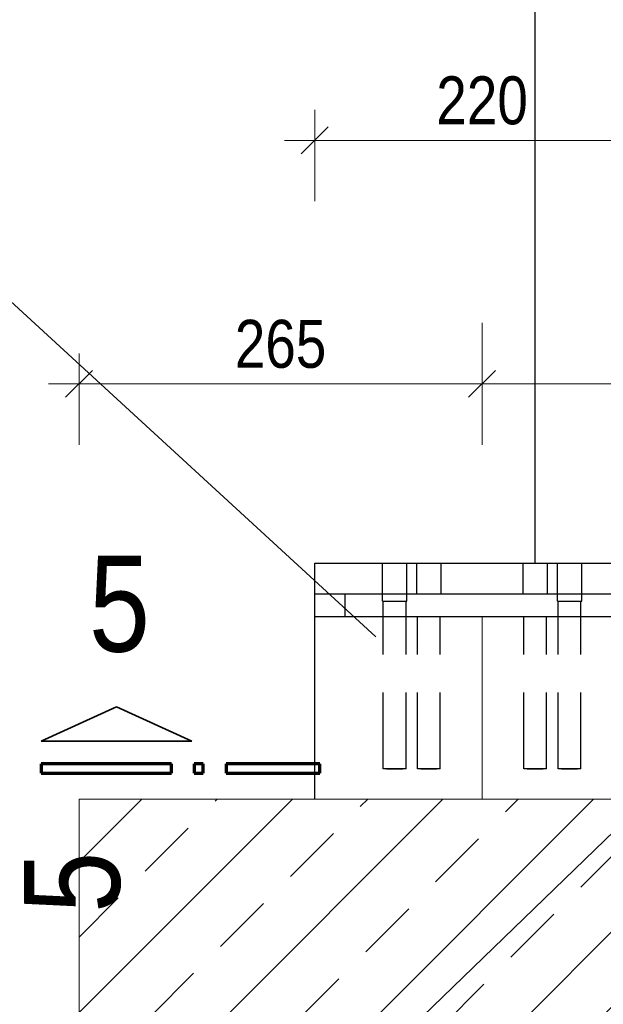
# Model space of a CAD drawing. Header units: millimetres. Extents: x 0 to 91, y -53.4 to 42.
# Tile 153 of 180: x 21.2 to 23.1, y 21.6 to 24.9. Entities that reach past the tile are written whole.
import ezdxf

# ---------------------------------------------------------------- set-up
doc = ezdxf.new("R2010")
doc.units = ezdxf.units.MM
doc.linetypes.add('HIDDENX2', pattern=[0.75, 0.5, -0.25])
for name, color, linetype, lineweight in [('Achsen', 7, 'Continuous', 20), ('Schraffuren', 7, 'Continuous', 20), ('Text', 7, 'Continuous', 20)]:
    doc.layers.add(name, color=color, linetype=linetype, lineweight=lineweight)
doc.styles.add('Arial Narrow', font='ARIALN.TTF')
doc.dimstyles.new('Arch_Strakon_dimstyle', dxfattribs={"dimtxt": 1, "dimasz": 1, "dimexe": 1.25, "dimexo": 0.0625, "dimgap": 1, "dimtad": 0, "dimdec": 5, "dimzin": 12, "dimdsep": 46, "dimtxsty": 'Arial Narrow', "dimblk": 'Arrowhead_Tick', "dimsah": 1, "dimcen": 0, "dimse1": 1, "dimse2": 1, "dimclrd": 6, "dimclrt": 2, "dimazin": 0, "dimtfac": 1, "dimtdec": 4, "dimtmove": 0, "dimatfit": 3, "dimldrblk": 'NONE', "dimfxl": 1, "dimtvp": 1, "dimtolj": 1, "dimtzin": 0, "dimlwd": 13, "dimarcsym": 2})

# ---------------------------------------------------------------- blocks, each defined once
blk = doc.blocks.new('Arrowhead_Tick')
at = {"color": 0, "linetype": 'Continuous', "lineweight": -2}
for p, q in [((0, 20), (0, -10)), ((-1, 0), (0, 0)), ((10, 0), (0, 0))]:
    blk.add_line(p, q, dxfattribs=at)
at = {"color": 2, "linetype": 'Continuous', "lineweight": 35}
blk.add_line((4.42, 4.42), (-4.42, -4.42), dxfattribs=at)
blk = doc.blocks.new('*D655')
at = {"color": 6, "linetype": 'Continuous', "lineweight": 13}
blk.add_line((31.8488, 22.326), (31.8488, 22.906), dxfattribs=at)
at = {"layer": 'Defpoints', "color": 0}
for p in [(31.8488, 22.916), (33.1691, 22.916), (21.3671, 22.316)]:
    blk.add_point(p, dxfattribs=at)
at = {"color": 6, "lineweight": 13, "xscale": 0.01, "yscale": 0.01, "zscale": 0.01}
for p, rotation in [((31.8488, 22.916), 90), ((31.8488, 22.316), 270)]:
    blk.add_blockref('Arrowhead_Tick', p, dxfattribs=dict(at, rotation=rotation))
at = {"color": 2, "lineweight": 35, "insert": (31.7184, 22.616), "char_height": 0.1575, "attachment_point": 5, "rotation": 90, "style": 'Arial Narrow'}
blk.add_mtext('\\A1;120', dxfattribs=at)
blk = doc.blocks.new('_None')
blk = doc.blocks.new('*D829')
at = {"layer": 'Achsen', "color": 6, "linetype": 'Continuous', "lineweight": 13}
blk.add_line((20.0677, 21.0012), (20.0677, 22.306), dxfattribs=at)
at = {"layer": 'Defpoints', "color": 0}
for p in [(20.0677, 22.316), (21.3671, 22.316), (20.7671, 20.9912)]:
    blk.add_point(p, dxfattribs=at)
at = {"layer": 'Achsen', "color": 6, "lineweight": 13, "xscale": 0.01, "yscale": 0.01, "zscale": 0.01}
for p, rotation in [((20.0677, 22.316), 90), ((20.0677, 20.9912), 270)]:
    blk.add_blockref('Arrowhead_Tick', p, dxfattribs=dict(at, rotation=rotation))
at = {"layer": 'Achsen', "color": 2, "lineweight": 35, "insert": (19.9373, 21.6536), "char_height": 0.1575, "attachment_point": 5, "rotation": 90, "style": 'Arial Narrow'}
blk.add_mtext('\\A1;265', dxfattribs=at)
blk = doc.blocks.new('*D830')
at = {"layer": 'Achsen', "color": 6, "linetype": 'Continuous', "lineweight": 13}
blk.add_line((21.3771, 23.6804), (22.6821, 23.6804), dxfattribs=at)
at = {"layer": 'Defpoints', "color": 0}
for p in [(22.6921, 23.6804), (22.6921, 22.916), (21.3671, 22.316)]:
    blk.add_point(p, dxfattribs=at)
at = {"layer": 'Achsen', "color": 6, "lineweight": 13, "xscale": 0.01, "yscale": 0.01, "zscale": 0.01}
blk.add_blockref('Arrowhead_Tick', (22.6921, 23.6804), dxfattribs=at)
at = {"layer": 'Achsen', "color": 6, "lineweight": 13, "xscale": 0.01, "yscale": 0.01, "zscale": 0.01, "rotation": 180}
blk.add_blockref('Arrowhead_Tick', (21.3671, 23.6804), dxfattribs=at)
at = {"layer": 'Achsen', "color": 2, "lineweight": 35, "insert": (22.0296, 23.8108), "char_height": 0.1575, "attachment_point": 5, "style": 'Arial Narrow'}
blk.add_mtext('\\A1;265', dxfattribs=at)
blk = doc.blocks.new('*D831')
at = {"layer": 'Achsen', "color": 6, "linetype": 'Continuous', "lineweight": 13}
blk.add_line((22.7021, 23.6804), (23.9071, 23.6804), dxfattribs=at)
at = {"layer": 'Defpoints', "color": 0}
for p in [(23.9171, 23.6804), (22.6921, 22.916), (23.9171, 22.916)]:
    blk.add_point(p, dxfattribs=at)
at = {"layer": 'Achsen', "color": 6, "lineweight": 13, "xscale": 0.01, "yscale": 0.01, "zscale": 0.01}
blk.add_blockref('Arrowhead_Tick', (23.9171, 23.6804), dxfattribs=at)
at = {"layer": 'Achsen', "color": 6, "lineweight": 13, "xscale": 0.01, "yscale": 0.01, "zscale": 0.01, "rotation": 180}
blk.add_blockref('Arrowhead_Tick', (22.6921, 23.6804), dxfattribs=at)
at = {"layer": 'Achsen', "color": 2, "lineweight": 35, "insert": (23.3046, 23.8108), "char_height": 0.1575, "attachment_point": 5, "style": 'Arial Narrow'}
blk.add_mtext('\\A1;245', dxfattribs=at)
blk = doc.blocks.new('*D835')
at = {"layer": 'Achsen', "color": 6, "linetype": 'Continuous', "lineweight": 13}
blk.add_line((22.1521, 24.4804), (23.2321, 24.4804), dxfattribs=at)
at = {"layer": 'Defpoints', "color": 0}
for p in [(23.2421, 24.4804), (22.1421, 23.0911), (23.2421, 23.0911)]:
    blk.add_point(p, dxfattribs=at)
at = {"layer": 'Achsen', "color": 6, "lineweight": 13, "xscale": 0.01, "yscale": 0.01, "zscale": 0.01}
blk.add_blockref('Arrowhead_Tick', (23.2421, 24.4804), dxfattribs=at)
at = {"layer": 'Achsen', "color": 6, "lineweight": 13, "xscale": 0.01, "yscale": 0.01, "zscale": 0.01, "rotation": 180}
blk.add_blockref('Arrowhead_Tick', (22.1421, 24.4804), dxfattribs=at)
at = {"layer": 'Achsen', "color": 2, "lineweight": 35, "insert": (22.6921, 24.6108), "char_height": 0.1575, "attachment_point": 5, "style": 'Arial Narrow'}
blk.add_mtext('\\A1;220', dxfattribs=at)
blk = doc.blocks.new('*D839')
at = {"layer": 'Achsen', "color": 6, "linetype": 'Continuous', "lineweight": 13}
blk.add_line((19.6677, 21.5512), (19.6677, 22.306), dxfattribs=at)
at = {"layer": 'Defpoints', "color": 0}
for p in [(19.6677, 22.316), (21.3671, 22.316), (20.5921, 21.5412)]:
    blk.add_point(p, dxfattribs=at)
at = {"layer": 'Achsen', "color": 6, "lineweight": 13, "xscale": 0.01, "yscale": 0.01, "zscale": 0.01}
for p, rotation in [((19.6677, 22.316), 90), ((19.6677, 21.5412), 270)]:
    blk.add_blockref('Arrowhead_Tick', p, dxfattribs=dict(at, rotation=rotation))
at = {"layer": 'Achsen', "color": 2, "lineweight": 35, "insert": (19.5373, 21.9286), "char_height": 0.1575, "attachment_point": 5, "rotation": 90, "style": 'Arial Narrow'}
blk.add_mtext('\\A1;155', dxfattribs=at)

msp = doc.modelspace()

# ---------------------------------------------------------------- hatches: boundary and pattern name
at = {"layer": 'Schraffuren', "lineweight": 13}
h = msp.add_hatch(dxfattribs=at)
h.set_pattern_fill('bB', color=6, scale=0.01, angle=45, style=0, pattern_type=2)
h.set_pattern_definition([(45, (0, 0), (-0.2474874, 0.2474874), [0.2, -0.125]), (45, (-0.12374, 0.12374), (-0.2474874, 0.2474874), [])])
h.paths.add_polyline_path([(47.908308, 22.3160367), (47.908308, 20.8160367), (21.3670882, 20.8160367), (21.3670882, 22.3160367)])

# ---------------------------------------------------------------- linework, layer by layer
at = {"color": 3, "linetype": 'Continuous', "lineweight": 25}
for p, q in [((22.8670882, 23.0910535), (22.8670882, 30.9153041)), ((22.1421344, 23.0910535), (22.8667228, 23.0910535)), ((22.1421344, 22.9910367), (22.1421344, 23.0910535)), ((22.1421344, 22.9910535), (24.4670421, 22.9910535)), ((22.1421344, 22.9160367), (22.1421344, 22.9910367)), ((22.1421344, 22.9160535), (23.2420421, 22.9160535)), ((22.1421344, 22.3160367), (22.1421344, 22.9160367))]:
    msp.add_line(p, q, dxfattribs=at)
at = {"color": 5, "linetype": 'Continuous', "lineweight": 18}
for p, q in [((20.4839253, 24.5552096), (22.3425236, 22.8497135)), ((24.7728097, 23.8003212), (21.2279266, 20.3786194))]:
    msp.add_line(p, q, dxfattribs=at)
at = {"color": 3, "linetype": 'HIDDENX2', "lineweight": 25, "ltscale": 0.5}
for p, q in [((22.3646146, 22.9910367), (22.3646146, 23.0910535)), ((22.4446146, 22.9910367), (22.4446146, 23.0910535)), ((22.4771339, 22.9910535), (22.4771339, 23.0910535)), ((22.5571339, 22.9910535), (22.5571339, 23.0910535)), ((22.8267228, 22.9910535), (22.8267228, 23.0910535)), ((22.8667228, 23.0910535), (23.2243382, 23.0910535)), ((22.9067228, 22.9910535), (22.9067228, 23.0910535)), ((22.9396146, 22.9910367), (22.9396146, 23.0910535)), ((23.0196146, 22.9910367), (23.0196146, 23.0910535)), ((22.2421344, 22.9160367), (22.2421344, 22.9910367)), ((22.3646146, 22.9660535), (22.3646146, 22.9910367)), ((22.4446146, 22.9660535), (22.4446146, 22.9910367)), ((22.9396146, 22.9660535), (22.9396146, 22.9910367)), ((23.0196146, 22.9660535), (23.0196146, 22.9910367)), ((22.3646146, 22.9660535), (22.3676594, 22.9660535)), ((22.3671154, 22.9160367), (22.3671152, 22.9660535)), ((22.3676594, 22.9660535), (22.3763303, 22.9660535)), ((22.3763303, 22.9660535), (22.3893072, 22.9660535)), ((22.3893072, 22.9660535), (22.404578, 22.9660535)), ((22.404578, 22.9660535), (22.4199219, 22.9660535)), ((22.4199219, 22.9660535), (22.4328988, 22.9660535)), ((22.4328988, 22.9660535), (22.4415697, 22.9660535)), ((22.4415697, 22.9660535), (22.4446146, 22.9660535)), ((22.4421154, 22.9160367), (22.4421151, 22.9660535)), ((22.9396146, 22.9660535), (22.9426594, 22.9660535)), ((22.9421154, 22.9160367), (22.9421152, 22.9660535)), ((22.9426594, 22.9660535), (22.9513303, 22.9660535)), ((22.9513303, 22.9660535), (22.9643072, 22.9660535)), ((22.9643072, 22.9660535), (22.979578, 22.9660535)), ((22.979578, 22.9660535), (22.9949219, 22.9660535)), ((22.9949219, 22.9660535), (23.0078988, 22.9660535)), ((23.0078988, 22.9660535), (23.0165697, 22.9660535)), ((23.0165697, 22.9660535), (23.0196146, 22.9660535)), ((23.0171154, 22.9160367), (23.0171151, 22.9660535)), ((22.3671177, 22.4160584), (22.3671154, 22.9160367)), ((22.4421177, 22.4160588), (22.4421154, 22.9160367)), ((22.4796371, 22.4160584), (22.4796348, 22.9160367)), ((22.5546371, 22.4160588), (22.5546347, 22.9160367)), ((22.829226, 22.4160584), (22.8292236, 22.9160367)), ((22.9042259, 22.4160588), (22.9042236, 22.9160367)), ((22.9421177, 22.4160584), (22.9421154, 22.9160367)), ((23.0171177, 22.4160588), (23.0171154, 22.9160367)), ((22.3699865, 22.4160582), (22.3671177, 22.4160584)), ((22.369958, 22.4159231), (22.3671178, 22.4159229)), ((22.378075, 22.4157693), (22.369958, 22.4157691)), ((22.3699865, 22.4162379), (22.3781275, 22.4162378)), ((22.3902328, 22.4157696), (22.378075, 22.4157693)), ((22.3781275, 22.4161086), (22.3903014, 22.4161086)), ((22.4046549, 22.4157699), (22.3902328, 22.4157696)), ((22.3903014, 22.4161086), (22.4045806, 22.4161085)), ((22.4045806, 22.4161085), (22.418934, 22.4161084)), ((22.4190027, 22.4157703), (22.4046549, 22.4157699)), ((22.418934, 22.4161084), (22.4311079, 22.4161084)), ((22.4311605, 22.4157706), (22.4190027, 22.4157703)), ((22.4311079, 22.416237), (22.439249, 22.4162369)), ((22.4392774, 22.4157708), (22.4311605, 22.4157706)), ((22.4421177, 22.4160537), (22.439249, 22.4160539)), ((22.4421177, 22.4159283), (22.4392774, 22.4159281)), ((22.4825059, 22.4160512), (22.4796371, 22.4160514)), ((22.4824774, 22.4159313), (22.4796371, 22.4159311)), ((22.4905943, 22.4157721), (22.4824774, 22.4157719)), ((22.4825059, 22.4162362), (22.4906469, 22.4162361)), ((22.5027522, 22.4157724), (22.4905943, 22.4157721)), ((22.4906469, 22.4161081), (22.5028208, 22.4161081)), ((22.5171743, 22.4157727), (22.5027522, 22.4157724)), ((22.5028208, 22.4161081), (22.5170999, 22.416108)), ((22.5170999, 22.416108), (22.5314534, 22.416108)), ((22.5315221, 22.4157731), (22.5171743, 22.4157727)), ((22.5314534, 22.416108), (22.5436273, 22.4161079)), ((22.5436799, 22.4157734), (22.5315221, 22.4157731)), ((22.5436273, 22.4162353), (22.5517684, 22.4162352)), ((22.5517968, 22.4157736), (22.5436799, 22.4157734)), ((22.5546371, 22.4160467), (22.5517684, 22.4160469)), ((22.5546371, 22.4159365), (22.5517968, 22.4159363)), ((22.8320947, 22.4160294), (22.829226, 22.4160296)), ((22.8320663, 22.4159566), (22.829226, 22.4159564)), ((22.8401832, 22.4157807), (22.8320663, 22.4157805)), ((22.8320947, 22.4162309), (22.8402357, 22.4162307)), ((22.852341, 22.415781), (22.8401832, 22.4157807)), ((22.8402357, 22.4161067), (22.8524097, 22.4161066)), ((22.8667631, 22.4157814), (22.852341, 22.415781)), ((22.8524097, 22.4161066), (22.8666888, 22.4161065)), ((22.8666888, 22.4161065), (22.8810422, 22.4161065)), ((22.8811109, 22.4157818), (22.8667631, 22.4157814)), ((22.8810422, 22.4161065), (22.8932162, 22.4161064)), ((22.8932687, 22.4157821), (22.8811109, 22.4157818)), ((22.8932162, 22.4162299), (22.9013572, 22.4162298)), ((22.9013856, 22.4157823), (22.8932687, 22.4157821)), ((22.9042259, 22.4160249), (22.9013572, 22.4160251)), ((22.9042259, 22.4159618), (22.9013856, 22.4159616)), ((22.9449865, 22.4160224), (22.9421177, 22.4160225)), ((22.944958, 22.4159648), (22.9421177, 22.4159646)), ((22.953075, 22.4157835), (22.944958, 22.4157833)), ((22.9449865, 22.4162291), (22.9531275, 22.416229)), ((22.9652328, 22.4157838), (22.953075, 22.4157835)), ((22.9531275, 22.4161062), (22.9653014, 22.4161061)), ((22.9796549, 22.4157842), (22.9652328, 22.4157838)), ((22.9653014, 22.4161061), (22.9795806, 22.4161061)), ((22.9795806, 22.4161061), (22.993934, 22.416106)), ((22.9940027, 22.4157846), (22.9796549, 22.4157842)), ((22.993934, 22.416106), (23.0061079, 22.4161059)), ((23.0061605, 22.4157849), (22.9940027, 22.4157846)), ((23.0061079, 22.4162282), (23.014249, 22.4162281)), ((23.0142774, 22.4157851), (23.0061605, 22.4157849)), ((23.0171177, 22.4160179), (23.014249, 22.416018)), ((23.0171177, 22.41597), (23.0142774, 22.4159698))]:
    msp.add_line(p, q, dxfattribs=at)
at = {"color": 2, "linetype": 'Continuous', "lineweight": 35}
for p, q in [((21.4906087, 22.6191291), (21.2431169, 22.5066299)), ((21.738112, 22.5066299), (21.4906087, 22.6191291)), ((21.2431169, 22.5066299), (21.738112, 22.5066299))]:
    msp.add_line(p, q, dxfattribs=at)
at = {"color": 1, "linetype": 'Continuous', "lineweight": 70}
for p, q in [((21.6707023, 22.4316291), (21.2431169, 22.4316291)), ((21.2431169, 22.4316291), (21.2431169, 22.4016246)), ((21.6707023, 22.4016246), (21.6707023, 22.4316291)), ((21.7757076, 22.4316291), (21.7457012, 22.4316291)), ((21.7457012, 22.4316291), (21.7457012, 22.4016246)), ((21.7757076, 22.4016246), (21.7757076, 22.4316291)), ((22.1588252, 22.4316291), (21.8507083, 22.4316291)), ((21.8507083, 22.4316291), (21.8507083, 22.4016246)), ((22.1588252, 22.4016246), (22.1588252, 22.4316291)), ((21.2431169, 22.4016246), (21.6707023, 22.4016246)), ((21.7457012, 22.4016246), (21.7757076, 22.4016246)), ((21.8507083, 22.4016246), (22.1588252, 22.4016246))]:
    msp.add_line(p, q, dxfattribs=at)
at = {"layer": 'Achsen', "color": 9, "linetype": 'Continuous', "lineweight": 0}
msp.add_line((22.6921344, 22.3160367), (22.6921344, 22.9160367), dxfattribs=at)
at = {"layer": 'Text', "color": 5, "linetype": 'Continuous', "lineweight": 18}
for p, q in [((21.3670882, 22.3160367), (47.908308, 22.3160367)), ((21.3670882, 20.8160367), (21.3670882, 22.3160367))]:
    msp.add_line(p, q, dxfattribs=at)

# ---------------------------------------------------------------- texts
at = {"color": 1, "lineweight": 70, "style": 'Arial Narrow'}
msp.add_text('5', height=0.315, dxfattribs=at).set_placement((21.3996786, 22.8006723))
msp.add_text('5', height=0.315, rotation=90, dxfattribs=at).set_placement((21.5011563, 21.9423483))

# ---------------------------------------------------------------- dimensions: what is measured, and where the dimension line sits
at = {"lineweight": 35}
dim = msp.add_linear_dim(base=(31.8487757, 22.9160367), p1=(21.3670882, 22.3160367), p2=(33.1691172, 22.9160367), angle=90, text='120', dimstyle='Arch_Strakon_dimstyle', override={"dimscale": 0.01, "dimtxt": 15.75, "dimasz": 1, "dimgap": 5, "dimtad": 1, "dimjust": 0, "dimtih": 0, "dimtoh": 0, "dimdec": 4, "dimdsep": 46, "dimtxsty": 'Arial Narrow', "dimclrd": 6, "dimclrt": 2, "dimtix": 1, "dimtofl": 255, "dimtmove": 0, "dimatfit": 2, "dimfxl": 0, "dimfxlon": 0, "dimtvp": 31.746032, "dimlwd": 13}, dxfattribs=at)
dim.commit()
dim.dimension.update_dxf_attribs({"geometry": '*D655', "text_midpoint": (31.8487757, 22.6160367), "dimtype": 160})
at = {"layer": 'Achsen', "lineweight": 35}
for base, p1, p2, text, picture, middle in [((23.2420882, 24.4804436), (22.1421344, 23.0910535), (23.2420882, 23.0910535), '220', '*D835', (22.6921113, 24.4804436)), ((22.6921344, 23.6804436), (21.3670882, 22.3160367), (22.6921344, 22.9160367), '265', '*D830', (22.0296113, 23.6804436)), ((23.9171344, 23.6804436), (22.6921344, 22.9160367), (23.9171344, 22.9160367), '245', '*D831', (23.3046344, 23.6804436))]:
    dim = msp.add_linear_dim(base=base, p1=p1, p2=p2, text=text, dimstyle='Arch_Strakon_dimstyle', override={"dimscale": 0.01, "dimtxt": 15.75, "dimasz": 1, "dimgap": 5, "dimtad": 1, "dimjust": 0, "dimtih": 0, "dimtoh": 0, "dimdec": 3, "dimdsep": 46, "dimtxsty": 'Arial Narrow', "dimclrd": 6, "dimclrt": 2, "dimtix": 1, "dimtofl": 255, "dimtmove": 0, "dimatfit": 2, "dimfxl": 0, "dimfxlon": 0, "dimtvp": 31.746032, "dimlwd": 13}, dxfattribs=at)
    dim.commit()
    dim.dimension.update_dxf_attribs({"geometry": picture, "text_midpoint": middle, "dimtype": 160})
for base, p1, text, picture, middle in [((19.6677326, 22.3160367), (20.5920715, 21.5412427), '155', '*D839', (19.6677326, 21.9286397)), ((20.0677326, 22.3160367), (20.7670715, 20.9912427), '265', '*D829', (20.0677326, 21.6536397))]:
    dim = msp.add_linear_dim(base=base, p1=p1, p2=(21.3670882, 22.3160367), angle=90, text=text, dimstyle='Arch_Strakon_dimstyle', override={"dimscale": 0.01, "dimtxt": 15.75, "dimasz": 1, "dimgap": 5, "dimtad": 1, "dimjust": 0, "dimtih": 0, "dimtoh": 0, "dimdec": 3, "dimdsep": 46, "dimtxsty": 'Arial Narrow', "dimclrd": 6, "dimclrt": 2, "dimtix": 1, "dimtofl": 255, "dimtmove": 0, "dimatfit": 2, "dimfxl": 0, "dimfxlon": 0, "dimtvp": 31.746032, "dimlwd": 13}, dxfattribs=at)
    dim.commit()
    dim.dimension.update_dxf_attribs({"geometry": picture, "text_midpoint": middle, "dimtype": 160})

doc.saveas('drawing.dxf')
